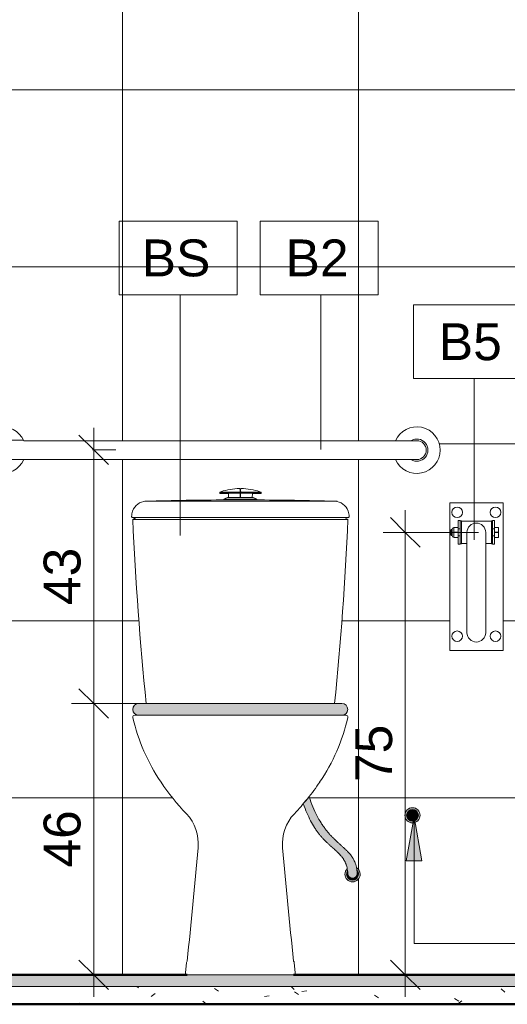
# Model space of a CAD drawing. Header units: metres. Extents: x -0.3 to 27.4, y -15.2 to 9.8.
# Tile 26 of 32: x 17.127 to 17.953, y -0.07 to 1.599. Entities that reach past the tile are written whole.
import ezdxf

# ---------------------------------------------------------------- set-up
doc = ezdxf.new("R2010")
doc.units = ezdxf.units.M
for name, color, linetype, lineweight in [('A-ANNO-DIMS', 7, 'Continuous', 9), ('A-ANNO-DIMS-25', 7, 'Continuous', 9), ('A-ANNO-KEYN', 7, 'Continuous', 9), ('A-DETL-GENF', 7, 'Continuous', 5), ('A-FLOR', 7, 'Continuous', 5), ('A-FLOR-MCUT', 7, 'Continuous', 5), ('A-FLOR-PATT', 7, 'Continuous', 5), ('A-WALL-PATT', 7, 'Continuous', 5), ('G-ANNO-TEXT', 7, 'Continuous', 9), ('P-SANR-FIXT', 7, 'Continuous', 5)]:
    doc.layers.add(name, color=color, linetype=linetype, lineweight=lineweight)
doc.layers.add('A-DETL', color=7, linetype='Continuous', lineweight=5, true_color=0x00a600)
doc.styles.add('Arial_5', font='arial.ttf', dxfattribs={"height": 0.0625})
doc.dimstyles.new('Com_linha__ref__contínua__-_Cor_Vermelha_Arial_2_5mm', dxfattribs={"dimscale": 0.3048, "dimtxt": 0.063766, "dimasz": 0.164042, "dimexe": 0.123031, "dimexo": 0.123031, "dimgap": 0.012303, "dimtad": 1, "dimdec": 1, "dimlfac": 100, "dimrnd": 0.1, "dimdsep": 46, "dimtxsty": 'Arial_5', "dimblk1": 'OBLIQUE', "dimblk2": 'OBLIQUE', "dimsah": 1, "dimcen": 0.09, "dimdle": 0.123031, "dimazin": 0, "dimtfac": 1, "dimtdec": 4, "dimtix": 1, "dimtmove": 0, "dimatfit": 3, "dimfxl": 1, "dimtvp": 1, "dimtolj": 1, "dimtzin": 0, "dimarcsym": 2})

# ---------------------------------------------------------------- blocks, each defined once
blk = doc.blocks.new('BARRA DE APOIO EM AÇO INOX 70cm - 2310_E_070_BR_Branco-2807629-5b')
at = {"layer": 'P-SANR-FIXT'}
for p, q in [((12.3475, 0.8865), (12.311, 0.8865)), ((12.9779, 0.8855), (12.3482, 0.8855)), ((12.9786, 0.8855), (13.014, 0.8855)), ((12.3475, 0.8535), (12.312, 0.8535)), ((12.3482, 0.8535), (12.9779, 0.8535)), ((12.9786, 0.8535), (13.014, 0.8535))]:
    blk.add_line(p, q, dxfattribs=at)
for centre, radius, start, end in [((12.312, 0.8695), 0.0395, 23.8951, 336.1049), ((13.014, 0.8695), 0.0395, 203.8951, 156.1049), ((12.312, 0.8695), 0.0188, 58.2354, 301.7646), ((12.312, 0.8695), 0.016, 90, 270), ((13.014, 0.8695), 0.0188, 238.2354, 121.7646), ((13.014, 0.8695), 0.016, 270, 90)]:
    blk.add_arc(centre, radius, start, end, dxfattribs=at)
blk = doc.blocks.new('BARRA DE APOIO EM AÇO INOX TIPO ARTICULADA 70cm - 2315_C_060_POL_Aço Inox Polido POL-2811978-5b')
at = {"layer": 'P-SANR-FIXT'}
for p, q in [((13.16, 0.78), (13.07, 0.78)), ((13.07, 0.78), (13.07, 0.53)), ((13.16, 0.53), (13.16, 0.78)), ((13.0726, 0.735), (13.0711, 0.7335)), ((13.0738, 0.735), (13.0726, 0.735)), ((13.0726, 0.735), (13.0726, 0.725)), ((13.0738, 0.7245), (13.0738, 0.7355)), ((13.0765, 0.7385), (13.0765, 0.7216)), ((13.0765, 0.7385), (13.0838, 0.7385)), ((13.0873, 0.75), (13.0838, 0.75)), ((13.0838, 0.75), (13.0838, 0.71)), ((13.0873, 0.736), (13.0838, 0.736)), ((13.0873, 0.71), (13.0873, 0.75)), ((13.0898, 0.7495), (13.0873, 0.7495)), ((13.0898, 0.7105), (13.0898, 0.7495)), ((13.1403, 0.7491), (13.0898, 0.7491)), ((13.1423, 0.7495), (13.1403, 0.7495)), ((13.1403, 0.7495), (13.1403, 0.7105)), ((13.1458, 0.75), (13.1423, 0.75)), ((13.1423, 0.75), (13.1423, 0.71)), ((13.1458, 0.736), (13.1423, 0.736)), ((13.1458, 0.71), (13.1458, 0.75)), ((13.1521, 0.7385), (13.1458, 0.7385)), ((13.1521, 0.7385), (13.1521, 0.7216)), ((13.0711, 0.7335), (13.0711, 0.7265)), ((13.0711, 0.7265), (13.0726, 0.725)), ((13.0726, 0.725), (13.0738, 0.725)), ((13.0765, 0.7305), (13.0838, 0.7305)), ((13.0838, 0.7296), (13.0765, 0.7296)), ((13.0765, 0.7216), (13.0838, 0.7216)), ((13.0873, 0.724), (13.0838, 0.724)), ((13.0989, 0.73), (13.0989, 0.56)), ((13.1307, 0.56), (13.1307, 0.73)), ((13.1458, 0.724), (13.1423, 0.724)), ((13.1521, 0.7305), (13.1458, 0.7305)), ((13.1458, 0.7296), (13.1521, 0.7296)), ((13.1521, 0.7216), (13.1458, 0.7216)), ((13.0838, 0.71), (13.0873, 0.71)), ((13.0873, 0.7105), (13.0898, 0.7105)), ((13.0898, 0.711), (13.0989, 0.711)), ((13.1307, 0.711), (13.1403, 0.711)), ((13.1403, 0.7105), (13.1423, 0.7105)), ((13.1423, 0.71), (13.1458, 0.71)), ((13.07, 0.53), (13.16, 0.53))]:
    blk.add_line(p, q, dxfattribs=at)
for centre, radius, start, end in [((13.0823, 0.764), 0.009, 0, 180), ((13.1473, 0.764), 0.009, 0, 180), ((13.0823, 0.764), 0.009, 180, 360), ((13.1473, 0.764), 0.009, 180, 360), ((13.0765, 0.7355), 0.0027, 90, 180), ((13.1148, 0.73), 0.0159, 0, 180), ((13.0765, 0.7245), 0.0027, 180, 270), ((13.0823, 0.554), 0.009, 0, 180), ((13.0823, 0.554), 0.009, 180, 360), ((13.1148, 0.56), 0.0159, 180, 360), ((13.1473, 0.554), 0.009, 0, 180), ((13.1473, 0.554), 0.009, 180, 360)]:
    blk.add_arc(centre, radius, start, end, dxfattribs=at)
blk = doc.blocks.new('BACIA SANITÁRIA ACESSÍVEL COM CAIXA ACOPLADA COM DUPLO ACIONAMENTO - P_115_17_Branco-2802804-5b')
at = {"layer": 'P-SANR-FIXT'}
for p, q in [((12.5429, 0.42), (12.536, 0.42)), ((12.8941, 0.42), (12.887, 0.42)), ((12.6238, 0.0007), (12.6221, -0.0167)), ((12.808, -0.0167), (12.8063, 0.0007)), ((12.6251, -0.02), (12.805, -0.02))]:
    blk.add_line(p, q, dxfattribs=at)
for centre, radius, start, end in [((12.536, 0.417), 0.00305, 90, 192.7934), ((12.8941, 0.417), 0.00305, 347.2066, 90), ((12.8469, 0.4876), 0.3219, 192.7934, 214.2069), ((12.5831, 0.4876), 0.3219, 325.7931, 347.2066), ((12.9444, 0.5538), 0.4398, 214.2069, 223.1504), ((12.4857, 0.5538), 0.4398, 321.3431, 325.7931), ((12.4857, 0.5538), 0.4398, 316.8496, 321.2368), ((12.5692, 0.2021), 0.0746, 354.9703, 43.1504), ((12.8609, 0.2021), 0.0746, 136.8496, 185.0297), ((0.8605, 1.2325), 11.8285, 354.03568, 354.97031), ((24.5696, 1.2325), 11.8285, 185.02969, 185.96432), ((12.6288, 0.0002), 0.005, 140.0841, 174.4999), ((12.8013, 0.0002), 0.005, 5.5001, 39.9159), ((12.6251, -0.017), 0.003, 174.4999, 270), ((12.805, -0.017), 0.003, 270, 5.5001)]:
    blk.add_arc(centre, radius, start, end, dxfattribs=at)
blk = doc.blocks.new('Deca_Caixa acoplada com acionamento Duo_Cx_ Acoplada Univ_ Compet_CDC_00F - CDC_00F_17_Branco-2802808-5b')
at = {"layer": 'P-SANR-FIXT'}
for p, q in [((12.7147, 0.7894), (12.7147, 0.8037)), ((12.7154, 0.8037), (12.7154, 0.7894)), ((12.68, 0.7976), (12.68, 0.7962)), ((12.7147, 0.7963), (12.68, 0.7963)), ((12.68, 0.7962), (12.6947, 0.7962)), ((12.6819, 0.7989), (12.6807, 0.7985)), ((12.6812, 0.7983), (12.7132, 0.7983)), ((12.6894, 0.7874), (12.687, 0.7862)), ((12.687, 0.7862), (12.687, 0.7852)), ((12.687, 0.786), (12.7431, 0.786)), ((12.687, 0.7852), (12.743, 0.7852)), ((12.7429, 0.7863), (12.6872, 0.7863)), ((12.6934, 0.7891), (12.6894, 0.7874)), ((12.739, 0.785), (12.6911, 0.785)), ((12.6949, 0.7891), (12.6934, 0.7891)), ((12.6936, 0.7891), (12.7149, 0.7891)), ((12.6947, 0.7962), (12.6949, 0.7891)), ((12.7364, 0.7891), (12.7152, 0.7891)), ((12.7154, 0.7963), (12.7501, 0.7963)), ((12.7489, 0.7983), (12.7169, 0.7983)), ((12.7352, 0.7891), (12.7354, 0.7962)), ((12.7367, 0.7891), (12.7352, 0.7891)), ((12.7354, 0.7962), (12.7501, 0.7962)), ((12.7407, 0.7874), (12.7367, 0.7891)), ((12.743, 0.7862), (12.7407, 0.7874)), ((12.743, 0.7852), (12.743, 0.7862)), ((12.7493, 0.7985), (12.7482, 0.7989)), ((12.7501, 0.7962), (12.7501, 0.7976)), ((12.5532, 0.7827), (12.8793, 0.7827)), ((12.5385, 0.755), (12.5327, 0.7521)), ((12.5327, 0.752), (12.8974, 0.752)), ((12.5328, 0.755), (12.5385, 0.755)), ((12.5385, 0.755), (12.8915, 0.755)), ((12.8974, 0.7521), (12.8915, 0.755)), ((12.8915, 0.755), (12.8972, 0.755))]:
    blk.add_line(p, q, dxfattribs=at)
for centre, radius, start, end in [((12.7139, 0.7057), 0.0986, 90.0411, 108.9465), ((12.7138, 0.8032), 0.00104, 31.8793, 90.0411), ((12.7162, 0.8032), 0.00104, 89.9589, 148.1207), ((12.7162, 0.7057), 0.0986, 71.0535, 89.9589), ((12.6948, -3.7041), 4.4891, 90.0483, 91.7821), ((12.6809, 0.7976), 0.000882, 100.9563, 178.172), ((12.7132, 0.8013), 0.003, 270, 295.0576), ((12.715, 0.7894), 0.000316, 180, 0), ((12.7169, 0.8013), 0.003, 244.9424, 270), ((12.7352, -3.7041), 4.4891, 88.2179, 89.9517), ((12.7492, 0.7976), 0.000882, 1.828, 79.0437), ((12.556, 0.7579), 0.025, 91.7821, 160.5254), ((12.8741, 0.7579), 0.025, 19.4746, 88.2179), ((12.5328, 0.757), 0.002, 175.1473, 270), ((12.5586, 0.7569), 0.0278, 160.5254, 179.497), ((18.0141, 0.9958), 5.4868, 182.5463, 185.8143), ((7.416, 0.9958), 5.4868, 354.1857, 357.4537), ((12.8972, 0.757), 0.002, 270, 4.8527), ((12.8715, 0.7569), 0.0278, 0.503, 19.4746)]:
    blk.add_arc(centre, radius, start, end, dxfattribs=at)
blk = doc.blocks.new('DIMBLOCK35-5b')
at = {"layer": 'A-ANNO-DIMS-25', "color": 242, "true_color": 0xbd2b2e, "transparency": 16777216}
for p, q in [((17.2528, 0.4775), (17.2528, -0.0575)), ((17.2528, 0.44), (17.2278, 0.465)), ((17.2528, 0.44), (17.2153, 0.44)), ((17.2528, 0.44), (17.2778, 0.415)), ((17.2528, 0.44), (17.3681, 0.44)), ((17.2528, -0.02), (17.2278, 0.005)), ((17.2528, -0.02), (17.2506, -0.02)), ((17.2528, -0.02), (17.2778, -0.045)), ((17.2528, -0.02), (17.2903, -0.02))]:
    blk.add_line(p, q, dxfattribs=at)
at = {"layer": 'A-ANNO-DIMS-25', "color": 0, "transparency": 16777216, "insert": (17.1679, 0.1619), "char_height": 0.0625, "width": 0.115368, "attachment_point": 1, "rotation": 90, "line_spacing_factor": 0.941778, "style": 'Arial_5'}
blk.add_mtext('46', dxfattribs=at)
blk = doc.blocks.new('_Oblique')
at = {"color": 0, "linetype": 'ByBlock', "lineweight": -2}
blk.add_line((-0.5, -0.5), (0.5, 0.5), dxfattribs=at)
blk = doc.blocks.new('DIMBLOCK42-5b')
at = {"layer": 'A-ANNO-DIMS-25', "color": 242, "true_color": 0xbd2b2e, "transparency": 16777216}
for p, q in [((17.2528, 0.9075), (17.2528, 0.4025)), ((17.2528, 0.87), (17.2278, 0.895)), ((17.2528, 0.87), (17.2506, 0.87)), ((17.2528, 0.87), (17.2778, 0.845)), ((17.2528, 0.87), (17.2903, 0.87)), ((17.2528, 0.44), (17.2278, 0.465)), ((17.2528, 0.44), (17.2153, 0.44)), ((17.2528, 0.44), (17.2778, 0.415)), ((17.2528, 0.44), (17.3247, 0.44))]:
    blk.add_line(p, q, dxfattribs=at)
at = {"layer": 'A-ANNO-DIMS-25', "color": 0, "transparency": 16777216, "insert": (17.1679, 0.6069), "char_height": 0.0625, "width": 0.115368, "attachment_point": 1, "rotation": 90, "line_spacing_factor": 0.941778, "style": 'Arial_5'}
blk.add_mtext('43', dxfattribs=at)
blk = doc.blocks.new('DIMBLOCK43-5b')
at = {"layer": 'A-ANNO-DIMS-25', "color": 242, "true_color": 0xbd2b2e, "transparency": 16777216}
for p, q in [((17.7807, 0.73), (17.7557, 0.755)), ((17.7807, 0.7675), (17.7807, -0.0575)), ((17.7807, 0.73), (17.7432, 0.73)), ((17.7807, 0.73), (17.8057, 0.705)), ((17.7807, 0.73), (17.9044, 0.73)), ((17.7807, -0.02), (17.7557, 0.005)), ((17.7807, -0.02), (17.7786, -0.02)), ((17.7807, -0.02), (17.8057, -0.045)), ((17.7807, -0.02), (17.8182, -0.02))]:
    blk.add_line(p, q, dxfattribs=at)
at = {"layer": 'A-ANNO-DIMS-25', "color": 0, "transparency": 16777216, "insert": (17.6958, 0.3069), "char_height": 0.0625, "width": 0.115368, "attachment_point": 1, "rotation": 90, "line_spacing_factor": 0.941778, "style": 'Arial_5'}
blk.add_mtext('75', dxfattribs=at)
blk = doc.blocks.new('Identificador de nota-chave - Número da nota-chave - Enquadrada-2426861-5b')
at = {"layer": 'A-ANNO-KEYN'}
for p, q in [((13.4799, 1.1329), (13.4799, 1.2579)), ((13.4799, 1.2579), (13.6799, 1.2579)), ((13.6799, 1.2579), (13.6799, 1.1329)), ((13.4799, 1.1329), (13.6799, 1.1329))]:
    blk.add_line(p, q, dxfattribs=at)

msp = doc.modelspace()

# ---------------------------------------------------------------- hatches: boundary and pattern name
at = {"layer": 'A-DETL-GENF', "true_color": 0xffffff}
for points in [[(17.6732, 0.42), (17.6758, 0.4203), (17.679, 0.4219), (17.6803, 0.423), (17.682, 0.4254), (17.6829, 0.4274), (17.6832, 0.43), (17.6829, 0.4326), (17.6819, 0.435), (17.6803, 0.4371), (17.6782, 0.4386), (17.6758, 0.4396), (17.6732, 0.44), (17.3283, 0.4399), (17.3265, 0.4396), (17.3241, 0.4386), (17.3221, 0.4371), (17.3205, 0.435), (17.3195, 0.4326), (17.3191, 0.43), (17.3197, 0.4268), (17.3211, 0.4241), (17.3222, 0.4228), (17.3241, 0.4213), (17.3273, 0.4202), (17.3291, 0.42), (17.6453, 0.42)], [(17.6913, 0.1436), (17.6939, 0.1441), (17.6953, 0.1447), (17.6969, 0.1459), (17.6983, 0.1479), (17.6991, 0.1505), (17.6993, 0.1516), (17.6976, 0.1634), (17.6946, 0.1722), (17.6912, 0.1788), (17.6862, 0.1854), (17.6805, 0.1915), (17.6601, 0.2104), (17.6527, 0.2181), (17.6454, 0.227), (17.638, 0.2375), (17.6309, 0.25), (17.6241, 0.2647), (17.6177, 0.282), (17.6079, 0.2702), (17.6152, 0.2515), (17.6201, 0.2411), (17.6267, 0.2298), (17.6335, 0.2202), (17.6403, 0.2121), (17.6471, 0.2051), (17.6619, 0.1915), (17.6672, 0.1865), (17.6711, 0.1825), (17.6757, 0.1764), (17.6794, 0.1695), (17.6821, 0.1605), (17.6835, 0.1495), (17.6848, 0.147), (17.6863, 0.1455), (17.6879, 0.1444), (17.6903, 0.1437)], [(17.6913, 0.1376), (17.6946, 0.138), (17.6983, 0.1398), (17.7004, 0.1414), (17.7024, 0.144), (17.7037, 0.1471), (17.7042, 0.1505), (17.7037, 0.1538), (17.7019, 0.1577), (17.7004, 0.1596), (17.698, 0.161), (17.6985, 0.1573), (17.6999, 0.1555), (17.7009, 0.1531), (17.7013, 0.1505), (17.7009, 0.1479), (17.6993, 0.1446), (17.6977, 0.1429), (17.6963, 0.1418), (17.6939, 0.1408), (17.6903, 0.1406), (17.6879, 0.1411), (17.6863, 0.1418), (17.6837, 0.144), (17.6826, 0.1455), (17.6816, 0.1479), (17.6813, 0.1505), (17.6819, 0.1538), (17.6827, 0.156), (17.6819, 0.1593), (17.6801, 0.1569), (17.6788, 0.1538), (17.6784, 0.1505), (17.6788, 0.1471), (17.6806, 0.1434), (17.6822, 0.1414), (17.6848, 0.1393), (17.6879, 0.138), (17.6903, 0.1377)]]:
    msp.add_hatch(color=7, dxfattribs=at).paths.add_polyline_path(points)
h = msp.add_hatch(color=7, dxfattribs=at)
h.paths.add_polyline_path([(17.7929, 0.2376), (17.7965, 0.2381), (17.7999, 0.2398), (17.802, 0.2413), (17.804, 0.244), (17.8053, 0.2471), (17.8057, 0.2504), (17.8053, 0.2538), (17.8035, 0.2575), (17.8012, 0.2601), (17.7993, 0.2616), (17.7962, 0.2629), (17.7929, 0.2633), (17.7895, 0.2629), (17.7858, 0.2611), (17.7832, 0.2588), (17.7817, 0.2569), (17.7804, 0.2538), (17.78, 0.2504), (17.7804, 0.2471), (17.7822, 0.2434), (17.7838, 0.2413), (17.7864, 0.2393), (17.7895, 0.238)])
h.paths.add_polyline_path([(17.7929, 0.2404), (17.7895, 0.2411), (17.7879, 0.2418), (17.7853, 0.244), (17.7842, 0.2454), (17.7832, 0.2479), (17.7829, 0.2504), (17.7832, 0.253), (17.7842, 0.2554), (17.7864, 0.258), (17.7879, 0.2591), (17.7903, 0.2601), (17.793, 0.2604), (17.7962, 0.2598), (17.7979, 0.2591), (17.7999, 0.2575), (17.8015, 0.2554), (17.8025, 0.253), (17.8029, 0.2504), (17.8025, 0.2479), (17.8015, 0.2454), (17.7993, 0.2429), (17.7979, 0.2418), (17.7955, 0.2408)])
at = {"layer": 'A-DETL-GENF', "true_color": 0xc0c0c0}
for points in [[(17.7929, 0.2404), (17.7962, 0.2411), (17.7979, 0.2418), (17.8004, 0.244), (17.8015, 0.2454), (17.8025, 0.248), (17.8029, 0.2504), (17.8025, 0.253), (17.8015, 0.2554), (17.7993, 0.258), (17.7979, 0.2591), (17.7955, 0.2601), (17.7929, 0.2604), (17.7895, 0.2598), (17.7879, 0.2591), (17.7853, 0.2569), (17.7842, 0.2554), (17.7832, 0.2529), (17.7829, 0.2504), (17.7832, 0.2479), (17.7842, 0.2454), (17.7864, 0.2429), (17.7879, 0.2418), (17.7903, 0.2408), (17.7927, 0.2405)], [(17.6913, 0.1405), (17.6946, 0.1411), (17.6963, 0.1418), (17.699, 0.1443), (17.7001, 0.1459), (17.701, 0.148), (17.7013, 0.1505), (17.7009, 0.1531), (17.6993, 0.1563), (17.6986, 0.157), (17.6993, 0.1516), (17.699, 0.1495), (17.6982, 0.1476), (17.6969, 0.1459), (17.6953, 0.1447), (17.6933, 0.1439), (17.6903, 0.1437), (17.6887, 0.1441), (17.6873, 0.1447), (17.6856, 0.1459), (17.6842, 0.1479), (17.6834, 0.1505), (17.6826, 0.1555), (17.6816, 0.1529), (17.6813, 0.1505), (17.6816, 0.1479), (17.6826, 0.1455), (17.6848, 0.1429), (17.6863, 0.1418), (17.6887, 0.1408), (17.6911, 0.1405)]]:
    msp.add_hatch(color=9, dxfattribs=at).paths.add_polyline_path(points)
at = {"layer": 'A-FLOR', "true_color": 0xbbc5c4}
msp.add_hatch(color=9, dxfattribs=at).paths.add_polyline_path([(17.4115, -0.04), (18.9013, -0.04), (18.9013, -0.02), (16.1813, -0.02), (16.1813, -0.04), (17.4113, -0.04)])
at = {"layer": 'A-FLOR-PATT', "true_color": 0x787878}
h = msp.add_hatch(dxfattribs=at)
h.set_pattern_fill('FP_5', color=8, style=0, pattern_type=2)
h.set_pattern_definition([(50, (4.78623, 0), (0.1821895, -0.015938), [0.01905, -0.20955]), (355, (4.78623, 0), (-0.0352423, 0.1910586), [0.01524, -0.16764]), (100.451, (4.80141, -0.00133), (0.146942, 0.1751196), [0.01619, -0.17809]), (46.184, (4.78623, 0.0508), (0.2710768, -0.0420454), [0.02857, -0.31432]), (96.636, (4.80882, 0.0473), (0.237407, 0.247433), [0.02429, -0.26714]), (351.184, (4.78623, 0.0508), (0.237406, 0.247428), [0.02286, -0.25146]), (21, (4.81163, 0.0381), (0.1516197, -0.1022669), [0.01905, -0.20955]), (326, (4.81163, 0.0381), (0.0618035, 0.1841894), [0.01524, -0.16764]), (71.451, (4.82426, 0.02958), (0.213418, 0.0819242), [0.01619, -0.17809]), (37.5, (4.78623, 0), (0.00308637, 0.08455105), [0.00838, -0.15723, 0.00838, -0.1618, -0.16827]), (37.5, (4.78623, 0), (0.00308637, 0.08455105), [-0.33579, 0.00838, -0.15989]), (7.5, (4.78623, 0), (0.06681573, 0.10017824), [0.00838, -0.08865, 0.00838, -0.15342, -0.06413]), (7.5, (4.78623, 0), (0.06681573, 0.10017824), [-0.25883, 0.00838, -0.05575]), (327.5, (4.72959, 0), (0.13558658, -0.0057276), [0.00838, -0.05512, 0.00838, -0.18974, -0.26289]), (327.5, (4.72959, 0), (0.13558658, -0.0057276), [-0.26162, 0.00838, -0.25451]), (317.5, (4.70419, 0), (0.1481253, 0.0254287), [0.00838, -0.07417, 0.00838, -0.12319, -0.18669]), (317.5, (4.70419, 0), (0.1481253, 0.0254287), [-0.21412, 0.00838, -0.17831])])
h.paths.add_polyline_path([(16.1813, -0.07), (18.9013, -0.07), (18.9013, -0.04), (16.1813, -0.04)])
at = {"layer": 'A-WALL-PATT', "true_color": 0x808080}
h = msp.add_hatch(dxfattribs=at)
h.set_pattern_fill('FP_7', color=8, style=0, pattern_type=2)
h.set_pattern_definition([(0, (16.10123, -0.02), (0, 0.3), []), (90, (16.10123, -0.02), (-0.4, 2e-17), [])])
h.paths.add_polyline_path([(18.9013, -0.02), (18.9013, 0.76), (18.8013, 0.76), (18.8013, 0.46), (18.7763, 0.46), (18.7763, 0.76), (18.2263, 0.76), (18.2263, 0.46), (18.2013, 0.46), (18.2013, 0.76), (18.1013, 0.76), (18.1013, 0.88), (18.4909, 0.88), (18.4909, 0.9145), (18.4897, 0.9153), (18.4892, 0.9159), (18.4888, 0.9173), (18.4888, 0.9212), (18.4875, 0.9215), (18.4863, 0.9222), (18.485, 0.9238), (18.4847, 0.9243), (18.4843, 0.9255), (18.4844, 0.9949), (18.4849, 0.9959), (18.486, 0.9969), (18.4875, 0.9979), (18.4916, 0.9994), (18.499, 1.0012), (18.499, 1.0014), (18.499, 1.0405), (18.5035, 1.0405), (18.5037, 1.001), (18.5045, 1.0006), (18.5057, 1.0003), (18.511, 0.9994), (18.5151, 0.9979), (18.5166, 0.9969), (18.5176, 0.9959), (18.5182, 0.9949), (18.5182, 0.9938), (18.5182, 0.9255), (18.5176, 0.9238), (18.5172, 0.9231), (18.5162, 0.9222), (18.5151, 0.9215), (18.5138, 0.9212), (18.5138, 0.9173), (18.5128, 0.9153), (18.5116, 0.9145), (18.5116, 0.88), (18.9013, 0.88), (18.9013, 0.9403), (18.8933, 0.941), (18.891, 0.9415), (18.889, 0.9426), (18.8873, 0.9441), (18.886, 0.946), (18.8852, 0.9482), (18.8826, 0.9612), (18.8808, 0.9616), (18.8808, 0.9641), (18.8635, 0.9646), (18.8468, 0.9692), (18.8317, 0.9776), (18.819, 0.9893), (18.8093, 1.0036), (18.8033, 1.0198), (18.8013, 1.037), (18.8013, 1.3263), (18.8039, 1.3458), (18.8112, 1.3632), (18.8229, 1.3785), (18.8382, 1.3903), (18.856, 1.3976), (18.8751, 1.4002), (18.8808, 1.4002), (18.8808, 1.4024), (18.8826, 1.4028), (18.8852, 1.4158), (18.886, 1.418), (18.8873, 1.4199), (18.889, 1.4214), (18.891, 1.4225), (18.8933, 1.423), (18.9013, 1.4237), (18.9013, 1.78), (16.6878, 1.78), (16.6878, 1.1191), (16.6916, 1.1186), (16.7013, 1.1146), (16.7096, 1.1083), (16.7159, 1.1), (16.7199, 1.0904), (16.7213, 1.08), (16.7199, 1.0696), (16.7159, 1.06), (16.7096, 1.0517), (16.7013, 1.0454), (16.6916, 1.0414), (16.6878, 1.0409), (16.6878, 0.9365), (16.6858, 0.9218), (16.6802, 0.9081), (16.6711, 0.8963), (16.6594, 0.8873), (16.6457, 0.8816), (16.631, 0.8797), (16.6163, 0.8816), (16.6026, 0.8873), (16.5909, 0.8963), (16.5818, 0.9081), (16.5762, 0.9218), (16.5742, 0.9365), (16.5742, 1.3773), (16.5724, 1.3776), (16.5718, 1.379), (16.5656, 1.3793), (16.5648, 1.3801), (16.5652, 1.4027), (16.5659, 1.4036), (16.5699, 1.4047), (16.5699, 1.4091), (16.5691, 1.4102), (16.5688, 1.4119), (16.5678, 1.4138), (16.5668, 1.415), (16.5648, 1.4162), (16.5637, 1.4166), (16.5623, 1.4168), (16.5613, 1.4178), (16.5613, 1.4192), (16.5565, 1.4192), (16.5554, 1.4202), (16.5554, 1.4302), (16.5565, 1.4312), (16.5613, 1.4312), (16.5613, 1.4327), (16.5618, 1.4335), (16.5627, 1.4337), (16.5639, 1.4339), (16.5656, 1.4346), (16.567, 1.4358), (16.5678, 1.4368), (16.5686, 1.439), (16.5687, 1.4399), (16.5687, 1.4469), (16.5698, 1.4479), (16.5698, 1.4494), (16.5686, 1.4503), (16.5686, 1.5623), (16.5638, 1.5653), (16.5599, 1.5692), (16.557, 1.5738), (16.5551, 1.5789), (16.5545, 1.5863), (16.5545, 1.6058), (16.555, 1.6094), (16.557, 1.614), (16.5601, 1.6181), (16.5644, 1.6215), (16.5694, 1.6241), (16.5751, 1.6258), (16.5811, 1.6263), (16.5871, 1.6258), (16.5928, 1.6243), (16.5979, 1.6218), (16.6022, 1.6184), (16.6054, 1.6143), (16.6074, 1.6098), (16.6082, 1.605), (16.6083, 1.5842), (16.6077, 1.5789), (16.6058, 1.5737), (16.6028, 1.5691), (16.5988, 1.5652), (16.594, 1.5621), (16.5938, 1.4502), (16.5928, 1.4494), (16.5928, 1.4479), (16.5938, 1.4469), (16.5941, 1.4383), (16.5948, 1.4368), (16.5958, 1.4355), (16.5971, 1.4345), (16.5987, 1.4339), (16.6003, 1.4337), (16.6013, 1.4326), (16.6013, 1.4312), (16.6062, 1.4311), (16.6071, 1.4302), (16.6071, 1.4202), (16.6061, 1.4192), (16.6012, 1.4192), (16.601, 1.4177), (16.6002, 1.4168), (16.5985, 1.4166), (16.597, 1.4159), (16.5956, 1.4148), (16.5945, 1.4135), (16.5938, 1.4119), (16.5934, 1.4102), (16.5927, 1.4091), (16.5927, 1.4047), (16.5967, 1.4036), (16.5974, 1.4027), (16.5977, 1.38), (16.5967, 1.379), (16.5908, 1.379), (16.5907, 1.378), (16.5898, 1.3775), (16.5882, 1.3773), (16.5882, 0.9365), (16.5897, 0.9254), (16.594, 0.9151), (16.6008, 0.9062), (16.6096, 0.8994), (16.6199, 0.8951), (16.631, 0.8937), (16.6421, 0.8951), (16.6524, 0.8994), (16.6612, 0.9062), (16.668, 0.9151), (16.6723, 0.9254), (16.6738, 0.9365), (16.6738, 1.041), (16.6709, 1.0414), (16.6613, 1.0454), (16.653, 1.0517), (16.6466, 1.06), (16.6426, 1.0696), (16.6413, 1.08), (16.6426, 1.0904), (16.6466, 1.1), (16.653, 1.1083), (16.6613, 1.1146), (16.6709, 1.1186), (16.6738, 1.119), (16.6738, 1.78), (16.1813, 1.78), (16.1813, -0.02), (16.62, -0.02), (16.62, -0.017), (16.6207, -0.0156), (16.622, -0.015), (16.7405, -0.015), (16.7419, -0.0156), (16.7425, -0.017), (16.7425, -0.02), (17.4112, -0.02), (17.4094, -0.0193), (17.4086, -0.0181), (17.4084, -0.0167), (17.41, 0.0007), (17.4106, 0.0026), (17.4112, 0.0035), (17.4208, 0.0994), (17.4297, 0.1955), (17.4294, 0.2112), (17.4259, 0.2264), (17.4192, 0.2406), (17.4098, 0.253), (17.3873, 0.279), (17.3669, 0.3066), (17.3511, 0.3323), (17.3379, 0.3592), (17.3273, 0.3872), (17.3192, 0.4171), (17.3196, 0.4185), (17.3207, 0.4196), (17.3222, 0.42), (17.3273, 0.4202), (17.3265, 0.4203), (17.3236, 0.4217), (17.3217, 0.4234), (17.3205, 0.425), (17.3195, 0.4274), (17.3191, 0.43), (17.3195, 0.4326), (17.3205, 0.435), (17.3221, 0.4371), (17.3241, 0.4386), (17.3265, 0.4396), (17.3291, 0.44), (17.3418, 0.44), (17.3283, 0.5926), (17.3191, 0.7521), (17.3248, 0.755), (17.3182, 0.7552), (17.3178, 0.7555), (17.3171, 0.7572), (17.3175, 0.7617), (17.3189, 0.7666), (17.3213, 0.7715), (17.3252, 0.7761), (17.33, 0.7797), (17.3355, 0.7819), (17.3415, 0.7828), (17.4094, 0.7844), (17.5014, 0.785), (17.5415, 0.7849), (17.5932, 0.7844), (17.6611, 0.7828), (17.667, 0.7819), (17.6725, 0.7797), (17.6778, 0.7756), (17.6812, 0.7715), (17.6839, 0.7662), (17.685, 0.7617), (17.6855, 0.7572), (17.6844, 0.7552), (17.6835, 0.755), (17.6778, 0.755), (17.6836, 0.7521), (17.6742, 0.5925), (17.6607, 0.44), (17.6742, 0.4399), (17.6758, 0.4396), (17.6782, 0.4386), (17.6803, 0.4371), (17.6819, 0.435), (17.6829, 0.4326), (17.6832, 0.43), (17.6826, 0.4268), (17.6819, 0.425), (17.6803, 0.4229), (17.6782, 0.4213), (17.6752, 0.4203), (17.6752, 0.42), (17.6811, 0.4199), (17.6818, 0.4196), (17.683, 0.4185), (17.6834, 0.4171), (17.6833, 0.4163), (17.6742, 0.3845), (17.6646, 0.3592), (17.6514, 0.3323), (17.6356, 0.3066), (17.6177, 0.282), (17.6241, 0.2647), (17.6309, 0.25), (17.638, 0.2375), (17.6471, 0.225), (17.6527, 0.2181), (17.6601, 0.2104), (17.6785, 0.1933), (17.6805, 0.1915), (17.6862, 0.1854), (17.6914, 0.1784), (17.6951, 0.1712), (17.6983, 0.1611), (17.7004, 0.1596), (17.7024, 0.1569), (17.7037, 0.1538), (17.7042, 0.1505), (17.7037, 0.1471), (17.7019, 0.1434), (17.6997, 0.1408), (17.6977, 0.1393), (17.6946, 0.138), (17.6903, 0.1377), (17.6879, 0.138), (17.6842, 0.1398), (17.6816, 0.1421), (17.6801, 0.144), (17.6788, 0.1471), (17.6784, 0.1505), (17.6788, 0.1538), (17.6806, 0.1575), (17.6822, 0.1596), (17.6814, 0.1629), (17.6794, 0.1695), (17.6757, 0.1764), (17.6711, 0.1825), (17.6658, 0.188), (17.6454, 0.2068), (17.638, 0.2148), (17.6335, 0.2202), (17.6265, 0.2302), (17.6201, 0.2411), (17.6138, 0.2545), (17.6079, 0.2702), (17.6077, 0.2702), (17.5914, 0.2512), (17.5833, 0.2406), (17.5767, 0.2264), (17.5732, 0.2112), (17.5729, 0.1955), (17.5821, 0.0955), (17.5914, 0.0035), (17.5919, 0.0026), (17.5925, 0.0007), (17.5942, -0.0174), (17.5936, -0.0187), (17.5925, -0.0196), (17.5914, -0.02), (18.5617, -0.02)])
h.paths.add_polyline_path([(18.9013, -0.07), (18.9018, -0.07), (18.9018, -0.02), (18.9013, -0.02), (18.9013, -0.04)])
h.paths.add_polyline_path([(17.7929, 0.2376), (17.7895, 0.238), (17.7858, 0.2398), (17.7832, 0.2421), (17.7817, 0.244), (17.7804, 0.2471), (17.78, 0.2504), (17.7804, 0.2538), (17.7822, 0.2575), (17.7838, 0.2595), (17.7864, 0.2616), (17.7895, 0.2629), (17.7929, 0.2633), (17.7962, 0.2629), (17.7999, 0.2611), (17.802, 0.2595), (17.804, 0.2569), (17.8053, 0.2538), (17.8057, 0.2504), (17.8053, 0.2471), (17.8035, 0.2434), (17.8012, 0.2408), (17.7993, 0.2393), (17.7962, 0.238)])
h.paths.add_polyline_path([(18.5013, 0.4708), (18.4937, 0.4718), (18.4867, 0.4747), (18.4806, 0.4794), (18.476, 0.4854), (18.4731, 0.4924), (18.4721, 0.5), (18.4731, 0.5076), (18.476, 0.5146), (18.4806, 0.5206), (18.4836, 0.5229), (18.4816, 0.525), (18.4866, 0.53), (18.4816, 0.535), (18.4866, 0.54), (18.4816, 0.545), (18.4866, 0.55), (18.4816, 0.555), (18.4866, 0.56), (18.4816, 0.565), (18.4866, 0.57), (18.4816, 0.575), (18.4866, 0.58), (18.4816, 0.585), (18.4866, 0.59), (18.4816, 0.595), (18.4866, 0.6), (18.4816, 0.605), (18.4866, 0.61), (18.4711, 0.6102), (18.4701, 0.6118), (18.4688, 0.6228), (18.4682, 0.6239), (18.4674, 0.6249), (18.4663, 0.6256), (18.4651, 0.6261), (18.4429, 0.629), (18.4205, 0.6345), (18.4159, 0.6276), (18.4123, 0.6198), (18.4101, 0.6107), (18.4101, 0.609), (18.4105, 0.6118), (18.4133, 0.609), (18.4152, 0.6056), (18.4161, 0.6009), (18.4159, 0.597), (18.4151, 0.5943), (18.4131, 0.5908), (18.4105, 0.5881), (18.4069, 0.5861), (18.4029, 0.5851), (18.3992, 0.5852), (18.3957, 0.5861), (18.3917, 0.5886), (18.3896, 0.5905), (18.3876, 0.5938), (18.3865, 0.5975), (18.3865, 0.6022), (18.3872, 0.6052), (18.389, 0.6086), (18.3918, 0.6115), (18.3948, 0.6136), (18.3963, 0.6198), (18.3999, 0.6276), (18.4045, 0.6345), (18.4086, 0.6394), (18.4007, 0.6424), (18.3811, 0.6527), (18.3628, 0.6654), (18.3461, 0.6801), (18.3313, 0.6966), (18.3185, 0.7148), (18.3081, 0.7343), (18.2999, 0.7551), (18.7026, 0.7551), (18.6944, 0.7343), (18.684, 0.7148), (18.6713, 0.6966), (18.6564, 0.6801), (18.6398, 0.6654), (18.6215, 0.6527), (18.6018, 0.6424), (18.5794, 0.634), (18.5597, 0.629), (18.5363, 0.6256), (18.5352, 0.6249), (18.5341, 0.6235), (18.5338, 0.6228), (18.5333, 0.62), (18.5325, 0.6118), (18.531, 0.6101), (18.5305, 0.61), (18.516, 0.61), (18.521, 0.605), (18.516, 0.6), (18.521, 0.595), (18.516, 0.59), (18.521, 0.585), (18.516, 0.58), (18.521, 0.575), (18.516, 0.57), (18.521, 0.565), (18.516, 0.56), (18.521, 0.555), (18.516, 0.55), (18.521, 0.545), (18.516, 0.54), (18.521, 0.535), (18.516, 0.53), (18.521, 0.525), (18.5189, 0.5229), (18.5219, 0.5206), (18.5266, 0.5146), (18.5295, 0.5076), (18.5305, 0.5), (18.5295, 0.4924), (18.5266, 0.4854), (18.5219, 0.4794), (18.5158, 0.4747), (18.5088, 0.4718)])
h.paths.add_polyline_path([(17.8563, 0.53), (17.8563, 0.78), (17.9463, 0.78), (17.9463, 0.53), (17.8816, 0.53)])
h.paths.add_polyline_path([(17.0313, 0.6764), (17.0219, 0.6778), (17.0138, 0.6814), (17.0069, 0.687), (17.0021, 0.6933), (16.9987, 0.7014), (16.9975, 0.7102), (16.9987, 0.7189), (17.0024, 0.7274), (17.0035, 0.7289), (16.9991, 0.7334), (16.9874, 0.7251), (16.9745, 0.719), (16.9607, 0.7153), (16.9463, 0.714), (16.3406, 0.714), (16.3398, 0.7126), (16.335, 0.7063), (16.3271, 0.7006), (16.3193, 0.6976), (16.3113, 0.6965), (16.302, 0.6979), (16.2939, 0.7015), (16.2874, 0.7067), (16.282, 0.714), (16.2789, 0.7223), (16.2779, 0.73), (16.2792, 0.7391), (16.2828, 0.7474), (16.2877, 0.7537), (16.2956, 0.7594), (16.3027, 0.7623), (16.3113, 0.7635), (16.3207, 0.7621), (16.3288, 0.7585), (16.335, 0.7537), (16.3413, 0.746), (16.9474, 0.7461), (16.9566, 0.7471), (16.9654, 0.7498), (16.9744, 0.7549), (16.9817, 0.7611), (16.9869, 0.7678), (16.9919, 0.7769), (16.9945, 0.7861), (16.9947, 0.7871), (16.9954, 0.795), (16.9955, 1.4007), (16.9941, 1.4015), (16.9878, 1.4063), (16.982, 1.4143), (16.9791, 1.4213), (16.978, 1.43), (16.9794, 1.4393), (16.983, 1.4474), (16.9878, 1.4537), (16.9955, 1.4593), (17.0038, 1.4625), (17.0114, 1.4635), (17.0208, 1.4621), (17.0288, 1.4585), (17.0351, 1.4537), (17.0409, 1.4457), (17.0438, 1.4387), (17.0449, 1.43), (17.0435, 1.4207), (17.0399, 1.4126), (17.0351, 1.4063), (17.0274, 1.4003), (17.0274, 1.22), (17.0274, 0.795), (17.0262, 0.7822), (17.0252, 0.7761), (17.0223, 0.7678), (17.0185, 0.7581), (17.0124, 0.7486), (17.008, 0.7423), (17.0127, 0.7381), (17.0148, 0.7395), (17.0225, 0.7428), (17.0313, 0.7439), (17.0407, 0.7425), (17.0488, 0.7389), (17.0557, 0.7333), (17.0605, 0.727), (17.0639, 0.7189), (17.065, 0.7102), (17.0636, 0.7008), (17.0602, 0.6929), (17.0543, 0.6857), (17.0481, 0.6809), (17.04, 0.6776), (17.0313, 0.6764)])
h.paths.add_polyline_path([(17.5215, 0.7852), (17.4733, 0.7854), (17.4733, 0.7862), (17.4796, 0.7891), (17.4811, 0.7894), (17.481, 0.7962), (17.4662, 0.7962), (17.4663, 0.7976), (17.467, 0.7985), (17.4681, 0.7989), (17.4839, 0.8029), (17.5001, 0.8042), (17.501, 0.8037), (17.5012, 0.7891), (17.5016, 0.7894), (17.5016, 0.7894), (17.5016, 0.8037), (17.5025, 0.8042), (17.5187, 0.8029), (17.5356, 0.7985), (17.5363, 0.7976), (17.5363, 0.7962), (17.5216, 0.7962), (17.5216, 0.7891), (17.523, 0.7891), (17.5293, 0.7862), (17.5293, 0.7852), (17.5216, 0.7852)])
h.paths.add_polyline_path([(17.1028, 0.8303), (17.0926, 0.8304), (17.0828, 0.8332), (17.074, 0.8384), (17.0668, 0.8456), (17.0617, 0.8545), (17.0591, 0.8644), (17.0591, 0.8746), (17.0617, 0.8845), (17.0668, 0.8934), (17.074, 0.9006), (17.0828, 0.9058), (17.0926, 0.9086), (17.1028, 0.9087), (17.1128, 0.9063), (17.1217, 0.9013), (17.1291, 0.8942), (17.1344, 0.8855), (17.7642, 0.8855), (17.7695, 0.8942), (17.7768, 0.9013), (17.7858, 0.9063), (17.7957, 0.9087), (17.8059, 0.9086), (17.8158, 0.9058), (17.8246, 0.9006), (17.8317, 0.8934), (17.8368, 0.8845), (17.8394, 0.8746), (17.8394, 0.8644), (17.8368, 0.8545), (17.8317, 0.8456), (17.8246, 0.8384), (17.8158, 0.8332), (17.8059, 0.8304), (17.7951, 0.8304), (17.7858, 0.8327), (17.7768, 0.8377), (17.7695, 0.8448), (17.7642, 0.8535), (17.1344, 0.8535), (17.1291, 0.8448), (17.1217, 0.8377), (17.1128, 0.8327), (17.1034, 0.8304)])
h.paths.add_polyline_path([(18.1961, 0.9403), (18.1861, 0.943), (18.1772, 0.9481), (18.1698, 0.9553), (18.1645, 0.9642), (18.1617, 0.9741), (18.1615, 0.9844), (18.164, 0.9944), (18.1689, 1.0035), (18.176, 1.011), (18.1848, 1.0164), (18.1848, 1.3476), (18.176, 1.353), (18.1689, 1.3605), (18.164, 1.3696), (18.1615, 1.3796), (18.1617, 1.3899), (18.1645, 1.3998), (18.1698, 1.4087), (18.1772, 1.4159), (18.1861, 1.421), (18.1961, 1.4237), (18.2064, 1.4237), (18.2164, 1.421), (18.2254, 1.4159), (18.2327, 1.4087), (18.238, 1.3998), (18.2408, 1.3899), (18.2408, 1.3788), (18.2386, 1.3696), (18.2336, 1.3605), (18.2265, 1.353), (18.2178, 1.3476), (18.2178, 1.0164), (18.2265, 1.011), (18.2336, 1.0035), (18.2386, 0.9944), (18.241, 0.9844), (18.2408, 0.9741), (18.238, 0.9642), (18.2327, 0.9553), (18.2254, 0.9481), (18.2164, 0.943), (18.2064, 0.9403)])
h.paths.add_polyline_path([(18.8707, 0.9962), (18.8808, 0.9967), (18.8808, 0.9984), (18.8826, 0.9988), (18.8852, 1.0118), (18.886, 1.014), (18.8873, 1.0159), (18.889, 1.0174), (18.891, 1.0185), (18.8933, 1.019), (18.9013, 1.0197), (18.9013, 1.3437), (18.8933, 1.3443), (18.891, 1.3448), (18.889, 1.3459), (18.8873, 1.3474), (18.886, 1.3493), (18.8852, 1.3515), (18.8826, 1.3646), (18.8808, 1.3649), (18.8808, 1.3675), (18.87, 1.3675), (18.8608, 1.3654), (18.8518, 1.3608), (18.8442, 1.3541), (18.8382, 1.3454), (18.8348, 1.3364), (18.8335, 1.3263), (18.8335, 1.037), (18.8348, 1.027), (18.8384, 1.0176), (18.8442, 1.0094), (18.8519, 1.0028), (18.8609, 0.9984), (18.8692, 0.9965)])
at = {"layer": 'G-ANNO-TEXT'}
msp.add_hatch(color=256, dxfattribs=at).paths.add_polyline_path([(17.7956, 0.248), (17.7824, 0.173), (17.8088, 0.173)])

# ---------------------------------------------------------------- linework, layer by layer
at = {"layer": 'A-ANNO-KEYN'}
for p, q in [((17.3991, 0.7248), (17.3991, 1.1329)), ((17.6378, 0.8707), (17.6378, 1.1329)), ((17.8974, 0.7173), (17.8974, 0.9909))]:
    msp.add_line(p, q, dxfattribs=at)
at = {"layer": 'A-DETL', "color": 7}
for p, q in [((17.6732, 0.44), (17.3291, 0.44)), ((17.3291, 0.42), (17.6732, 0.42)), ((17.6177, 0.282), (17.6079, 0.2702))]:
    msp.add_line(p, q, dxfattribs=at)
for centre, radius, start, end in [((17.3291, 0.43), 0.01, 90, 270), ((17.6732, 0.43), 0.01, 270, 90), ((17.7929, 0.2504), 0.0129, 360, 180), ((17.7929, 0.2504), 0.0129, 180, 0), ((17.7929, 0.2504), 0.01, 360, 180), ((17.7929, 0.2504), 0.01, 180, 0), ((17.6913, 0.1505), 0.0129, 135, 180), ((17.6913, 0.1505), 0.0129, 180, 0), ((17.6913, 0.1505), 0.01, 150, 180), ((17.6913, 0.1505), 0.01, 180, 0), ((17.6913, 0.1516), 0.008, 180, 360), ((17.6913, 0.1505), 0.0129, 360, 58.3782), ((17.6913, 0.1505), 0.01, 360, 43.217)]:
    msp.add_arc(centre, radius, start, end, dxfattribs=at)
for points, knots in [([(17.6079, 0.2702), (17.6098, 0.2646), (17.6138, 0.2541), (17.6201, 0.2408), (17.6256, 0.2314), (17.6301, 0.2247), (17.6335, 0.2201), (17.6369, 0.2159), (17.6403, 0.212), (17.6437, 0.2084), (17.6465, 0.2056), (17.6487, 0.2035), (17.6504, 0.2019), (17.652, 0.2004), (17.6536, 0.1989), (17.6552, 0.1975), (17.6574, 0.1956), (17.6594, 0.1938), (17.6614, 0.192), (17.6629, 0.1907), (17.6644, 0.1893), (17.6658, 0.188), (17.6672, 0.1866), (17.669, 0.1848), (17.6707, 0.1829), (17.6723, 0.181), (17.6735, 0.1795), (17.6746, 0.178), (17.6757, 0.1764), (17.6767, 0.1748), (17.6777, 0.1731), (17.6785, 0.1714), (17.6794, 0.1695), (17.6801, 0.1676), (17.681, 0.165), (17.6824, 0.16), (17.683, 0.1551), (17.6833, 0.1516)], [0, 0, 0, 0, 0.071429, 0.142857, 0.214286, 0.25, 0.285714, 0.321429, 0.357143, 0.392857, 0.428571, 0.446429, 0.464286, 0.482143, 0.5, 0.517857, 0.535714, 0.571429, 0.589286, 0.607143, 0.625, 0.642857, 0.660714, 0.678571, 0.714286, 0.732143, 0.75, 0.767857, 0.785714, 0.803571, 0.821429, 0.839286, 0.857143, 0.875, 0.892857, 0.928571, 1, 1, 1, 1]), ([(17.6993, 0.1516), (17.699, 0.1555), (17.6984, 0.1608), (17.6969, 0.1663), (17.6959, 0.1692), (17.6949, 0.172), (17.6936, 0.1746), (17.6923, 0.177), (17.6912, 0.1788), (17.69, 0.1806), (17.6884, 0.1828), (17.6867, 0.1849), (17.6849, 0.187), (17.6834, 0.1885), (17.682, 0.19), (17.6805, 0.1915), (17.6789, 0.193), (17.6773, 0.1945), (17.6757, 0.1959), (17.6741, 0.1974), (17.6724, 0.199), (17.6707, 0.2005), (17.669, 0.202), (17.6672, 0.2036), (17.6655, 0.2052), (17.6637, 0.2069), (17.6619, 0.2086), (17.6595, 0.211), (17.6564, 0.214), (17.6527, 0.218), (17.649, 0.2223), (17.6454, 0.2269), (17.6417, 0.232), (17.6368, 0.2393), (17.6309, 0.2496), (17.624, 0.2642), (17.6198, 0.2758), (17.6177, 0.282)], [0, 0, 0, 0, 0.071429, 0.107143, 0.125, 0.142857, 0.178571, 0.196429, 0.214286, 0.232143, 0.25, 0.285714, 0.303571, 0.321429, 0.339286, 0.357143, 0.375, 0.392857, 0.410714, 0.428571, 0.446429, 0.464286, 0.482143, 0.5, 0.517857, 0.535714, 0.553571, 0.571429, 0.607143, 0.642857, 0.678571, 0.714286, 0.75, 0.785714, 0.857143, 0.928571, 1, 1, 1, 1])]:
    msp.add_open_spline(points, degree=3, knots=knots, dxfattribs=at)
at = {"layer": 'A-FLOR', "lineweight": 50}
for p, q in [((17.4113, -0.02), (16.1813, -0.02)), ((18.9013, -0.02), (17.5912, -0.02)), ((18.9018, -0.07), (16.1813, -0.07))]:
    msp.add_line(p, q, dxfattribs=at)
at = {"layer": 'A-FLOR-MCUT'}
msp.add_line((18.9013, -0.04), (16.1813, -0.04), dxfattribs=at)
at = {"layer": 'G-ANNO-TEXT'}
for p, q in [((17.7956, 0.248), (17.7824, 0.173)), ((17.8088, 0.173), (17.7956, 0.248)), ((17.7956, 0.248), (17.7956, 0.033)), ((17.7824, 0.173), (17.8088, 0.173)), ((17.7956, 0.033), (19.3869, 0.033))]:
    msp.add_line(p, q, dxfattribs=at)

# ---------------------------------------------------------------- block references
at = {"layer": 'A-ANNO-KEYN'}
for p in [(3.816, 0), (4.0548, 0), (4.3144, -0.142)]:
    msp.add_blockref('Identificador de nota-chave - Número da nota-chave - Enquadrada-2426861-5b', p, dxfattribs=at)
at = {"layer": 'P-SANR-FIXT'}
for name in ['BARRA DE APOIO EM AÇO INOX 70cm - 2310_E_070_BR_Branco-2807629-5b', 'Deca_Caixa acoplada com acionamento Duo_Cx_ Acoplada Univ_ Compet_CDC_00F - CDC_00F_17_Branco-2802808-5b', 'BARRA DE APOIO EM AÇO INOX TIPO ARTICULADA 70cm - 2315_C_060_POL_Aço Inox Polido POL-2811978-5b', 'BACIA SANITÁRIA ACESSÍVEL COM CAIXA ACOPLADA COM DUPLO ACIONAMENTO - P_115_17_Branco-2802804-5b']:
    msp.add_blockref(name, (4.7862, 0), dxfattribs=at)

# ---------------------------------------------------------------- texts
at = {"layer": 'A-ANNO-KEYN', "char_height": 0.0625, "attachment_point": 1, "style": 'Arial_5'}
for s, insert, width in [('BS', (17.334, 1.2266), 0.140295), ('B2', (17.5778, 1.2266), 0.12827), ('B5', (17.8374, 1.0845), 0.12827)]:
    msp.add_mtext(s, dxfattribs=dict(at, insert=insert, width=width))

# ---------------------------------------------------------------- dimensions: what is measured, and where the dimension line sits
at = {"layer": 'A-ANNO-DIMS', "color": 242, "true_color": 0xbd2b2e}
for base, p1, p2, override, picture, middle in [((17.2528, 0.44), (17.2881, 0.87), (17.3622, 0.44), {"dimpost": '<>', "dimfxl": 0.436343}, 'DIMBLOCK42-5b', (17.2171, 0.655)), ((17.7807, -0.02), (17.9419, 0.73), (17.8161, -0.02), {"dimpost": '<>', "dimfxl": 0.760479}, 'DIMBLOCK43-5b', (17.7452, 0.355)), ((17.2528, -0.02), (17.4056, 0.44), (17.2881, -0.02), {"dimpost": '<>', "dimfxl": 0.474742}, 'DIMBLOCK35-5b', (17.2171, 0.21))]:
    dim = msp.add_linear_dim(base=base, p1=p1, p2=p2, angle=90, dimstyle='Com_linha__ref__contínua__-_Cor_Vermelha_Arial_2_5mm', override=override, dxfattribs=at)
    dim.commit()
    dim.dimension.update_dxf_attribs({"geometry": picture, "text_midpoint": middle})

doc.saveas('drawing.dxf')
